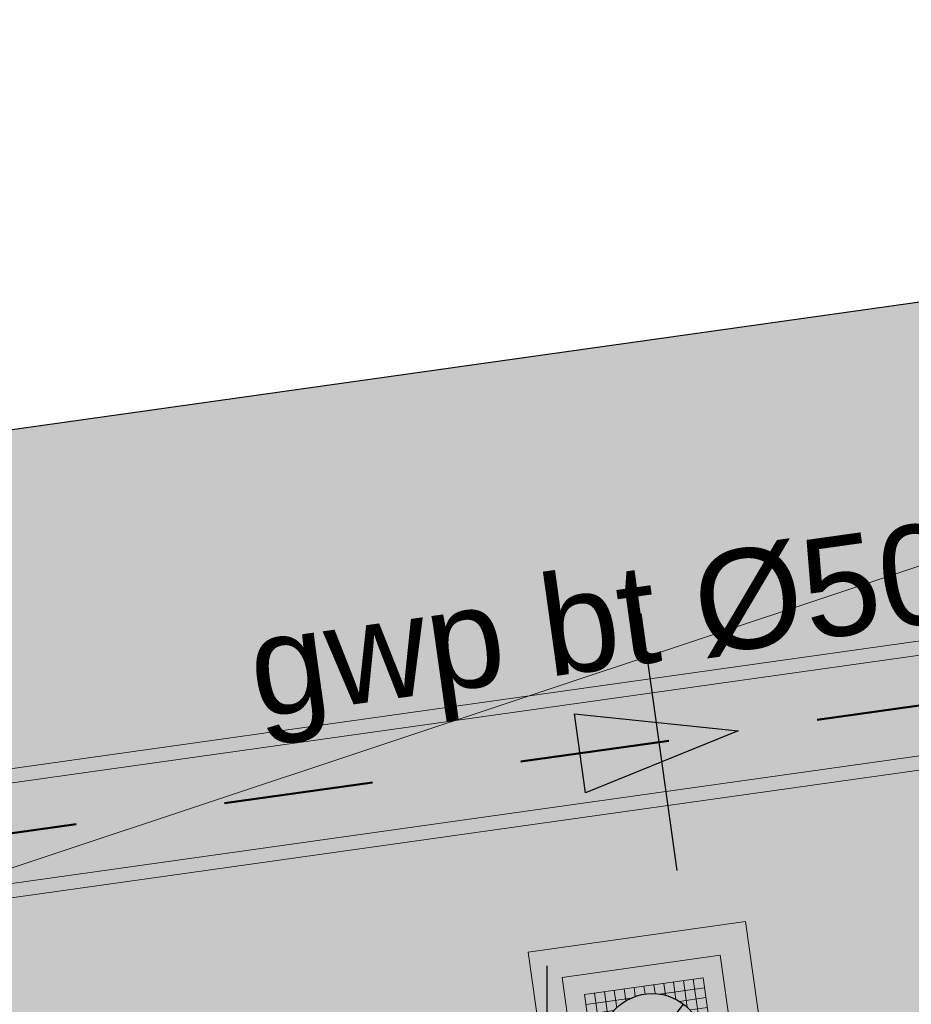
# Model space of a CAD drawing. Extents: x 98477 to 100410, y 398052 to 398969.
# Tile 106 of 256: x 98682.42 to 98686.89, y 398270.8 to 398275.73. Entities that reach past the tile are written whole.
import ezdxf
from ezdxf.enums import TextEntityAlignment as Align

# ---------------------------------------------------------------- set-up
doc = ezdxf.new("R2010")
doc.units = 0
doc.linetypes.add('RI-RWA', pattern=[8.25, 4.5, -0.75, 0.75, -0.75, 0.75, -0.75])
for name, color, linetype, lineweight in [('N-KO-kantverharding', 2, 'Continuous', 25), ('N-RI-DWA b.o.b.', 24, 'Continuous', 25), ('N-RI-DWA put', 1, 'Continuous', 25), ('N-RI-DWA putdeksel', 7, 'Continuous', 18), ('N-RI-DWA putwand', 7, 'Continuous', 18), ('N-RI-RWA hoofdriool', 162, 'RI-RWA', 50), ('N-RI-RWA hoofdriool buiswand', 162, 'Continuous', 13), ('N-RI-RWA strenginformatie', 162, 'Continuous', 25), ('N-RI-stroomrichting', 7, 'Continuous', 25), ('N-VH-afschotrichting', 250, 'Continuous', 18), ("N-VH-arcering 'MAT' grijs 251", 251, 'Continuous', 18), ('N-VH-arcering printbeton', 8, 'Continuous', 9)]:
    doc.layers.add(name, color=color, linetype=linetype, lineweight=lineweight)
doc.layers.add('X-AL-contourlijnen', color=30, linetype='Continuous', plot=False)
doc.layers.add('X-AL-hulplijn riolering', color=30, linetype='Continuous', plot=False)
doc.styles.add('CS Annotative', font='arial.ttf')

# ---------------------------------------------------------------- blocks, each defined once
blk = doc.blocks.new('*U56')
h = blk.add_hatch()
h.set_pattern_fill('ANSI31', color=256, scale=0.8, angle=143.0000000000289)
h.set_pattern_definition([(188.0000000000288, (-2.688911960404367e-16, -1.277783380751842e-16), (0.01391731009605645, -0.09902680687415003), [])])
h.paths.add_polyline_path([(-0.1564719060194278, -0.2076452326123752, 0.618818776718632), (0.26, -9.71445146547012e-17, 0.2354687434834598), (0.1564719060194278, 0.207645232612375)])
at = {"flags": 128}
blk.add_lwpolyline([(-0.1564719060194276, -0.207645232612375), (0.1564719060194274, 0.2076452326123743)], dxfattribs=at)
blk.add_circle((-4.900751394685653e-17, -9.68757018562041e-17), 0.26)
at = {"layer": 'N-RI-DWA putdeksel', "flags": 128}
blk.add_lwpolyline([(-0.2553284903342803, -0.3388323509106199), (0.3388323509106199, -0.2553284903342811), (0.2553284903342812, 0.338832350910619), (-0.338832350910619, 0.2553284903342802)], close=True, dxfattribs=at)
at = {"layer": 'N-RI-DWA putdeksel', "lineweight": 5, "flags": 128}
for points in [[(-0.04175193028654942, 0.2970804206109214), (-0.03618500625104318, 0.2574696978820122)], [(0.007761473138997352, 0.3040390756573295), (0.0140038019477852, 0.2596225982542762)], [(0.05727487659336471, 0.310997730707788), (0.06562526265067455, 0.2515816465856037)], [(0.1067882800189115, 0.317956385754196), (0.118984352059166, 0.2311768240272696)], [(0.1563016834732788, 0.3249150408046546), (0.1749324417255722, 0.1923503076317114)], [(0.2058150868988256, 0.3318736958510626), (0.2376280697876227, 0.1055125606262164)], [(-0.2893189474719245, 0.2622871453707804), (-0.2575059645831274, 0.03592601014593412)], [(-0.2398055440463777, 0.2692458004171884), (-0.2211747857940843, 0.1366810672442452)], [(-0.1902921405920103, 0.2762044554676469), (-0.1780960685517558, 0.1894248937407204)], [(-0.1407787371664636, 0.2831631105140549), (-0.1324283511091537, 0.2237470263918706)], [(-0.09126533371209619, 0.2901217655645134), (-0.08502300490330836, 0.2457052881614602)], [(0.03592601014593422, 0.2575059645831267), (0.2622871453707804, 0.2893189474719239)], [(-0.3318736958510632, 0.2058150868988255), (-0.105512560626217, 0.2376280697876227)], [(0.1366810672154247, 0.2211747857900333), (0.2692458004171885, 0.2398055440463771)], [(-0.3249150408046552, 0.1563016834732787), (-0.1923503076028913, 0.1749324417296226)], [(0.18942489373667, 0.1780960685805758), (0.2762044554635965, 0.1902921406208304)], [(-0.3179563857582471, 0.106788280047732), (-0.2311768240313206, 0.1189843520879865)], [(0.2237470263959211, 0.1324283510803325), (0.2831631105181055, 0.1407787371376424)], [(-0.3109977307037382, 0.05727487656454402), (-0.2515816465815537, 0.06562526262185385)], [(0.2457052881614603, 0.08502300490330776), (0.2901217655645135, 0.09126533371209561)], [(-0.3040390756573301, 0.007761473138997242), (-0.2596225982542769, 0.01400380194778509)], [(0.2574696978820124, 0.03618500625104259), (0.2970804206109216, 0.04175193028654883)], [(-0.297080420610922, -0.04175193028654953), (-0.2574696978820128, -0.03618500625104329)], [(0.2575059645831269, -0.03592601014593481), (0.289318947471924, -0.262287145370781)], [(0.2596225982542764, -0.01400380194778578), (0.3040390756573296, -0.007761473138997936)], [(-0.290121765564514, -0.0912653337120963), (-0.2457052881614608, -0.08502300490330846)], [(0.2515816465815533, -0.06562526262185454), (0.3109977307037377, -0.0572748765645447)], [(-0.283163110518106, -0.1407787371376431), (-0.2237470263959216, -0.1324283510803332)], [(-0.2376280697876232, -0.1055125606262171), (-0.2058150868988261, -0.3318736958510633)], [(0.2211747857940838, -0.1366810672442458), (0.2398055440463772, -0.2692458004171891)], [(0.2311768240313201, -0.1189843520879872), (0.3179563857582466, -0.1067882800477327)], [(-0.276204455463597, -0.190292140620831), (-0.1894248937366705, -0.1780960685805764)], [(-0.1749324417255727, -0.192350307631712), (-0.1563016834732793, -0.3249150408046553)], [(0.1780960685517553, -0.1894248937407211), (0.1902921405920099, -0.2762044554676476)], [(0.1923503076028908, -0.1749324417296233), (0.3249150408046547, -0.1563016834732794)], [(-0.269245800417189, -0.2398055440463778), (-0.1366810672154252, -0.2211747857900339)], [(-0.1189843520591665, -0.2311768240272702), (-0.106788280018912, -0.3179563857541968)], [(0.08502300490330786, -0.2457052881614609), (0.09126533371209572, -0.2901217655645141)], [(0.1055125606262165, -0.2376280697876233), (0.3318736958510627, -0.2058150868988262)], [(0.1324283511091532, -0.2237470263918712), (0.1407787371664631, -0.2831631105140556)], [(-0.262287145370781, -0.2893189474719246), (-0.03592601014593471, -0.2575059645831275)], [(-0.06562526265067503, -0.2515816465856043), (-0.05727487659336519, -0.3109977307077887)], [(-0.01400380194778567, -0.259622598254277), (-0.007761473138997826, -0.3040390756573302)], [(0.0361850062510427, -0.257469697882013), (0.04175193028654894, -0.2970804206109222)]]:
    blk.add_lwpolyline(points, dxfattribs=at)
at = {"layer": 'N-RI-DWA putwand', "flags": 128}
for points in [[(-0.4681022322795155, -0.6211926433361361), (0.6211926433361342, -0.4681022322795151), (0.4681022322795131, 0.6211926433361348), (-0.6211926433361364, 0.4681022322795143)], [(-0.3404379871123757, -0.4517764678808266), (0.4517764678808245, -0.3404379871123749), (0.3404379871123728, 0.4517764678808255), (-0.4517764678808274, 0.3404379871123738)]]:
    blk.add_lwpolyline(points, close=True, dxfattribs=at)
blk = doc.blocks.new('*U878')
at = {"layer": 'X-AL-hulplijn riolering', "flags": 128}
for points in [[(-3.090263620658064e-17, -2.999999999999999), (-3.090263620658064e-17, 3.000000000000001)], [(-3.682726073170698, -2.537228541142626), (-4.23941847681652, 1.423843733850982)], [(-3.306355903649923e-17, 4.728309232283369e-16), (-9.902680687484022, -1.391731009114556)]]:
    blk.add_lwpolyline(points, dxfattribs=at)
at = {"layer": 'N-RI-DWA b.o.b.', "linetype": 'Continuous', "style": 'CS Annotative'}
blk.add_attdef('B.o.b.links', text='', height=0.5000000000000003, rotation=7.999999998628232, dxfattribs=at).set_placement((-0.7365452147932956, -0.5074457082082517), align=Align.MIDDLE_RIGHT)
blk = doc.blocks.new('*U733')
at = {"layer": 'N-RI-stroomrichting'}
h = blk.add_hatch(color=256, dxfattribs=at)
h.dxf.hatch_style = 1
h.paths.add_polyline_path([(1.980536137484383, 0.2783462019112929), (-1.841363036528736, -1.268614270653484), (-2.119709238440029, 0.7119218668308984)])
blk.add_lwpolyline([(1.980536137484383, 0.2783462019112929), (-1.841363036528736, -1.268614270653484), (-2.119709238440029, 0.7119218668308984)], close=True, dxfattribs=at)
at = {"layer": 'X-AL-hulplijn riolering'}
blk.add_lwpolyline([(0.4523125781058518, -3.218371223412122), (-0.4523125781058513, 3.218371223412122)], dxfattribs=at)
at = {"lineweight": 25, "style": 'CS Annotative'}
blk.add_attdef('Strenginformatie', text='', height=2.5, rotation=7.999999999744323, dxfattribs=at).set_placement((-0.4523125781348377, 3.218371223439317), align=Align.MIDDLE_CENTER)

msp = doc.modelspace()

# ---------------------------------------------------------------- hatches: boundary and pattern name
at = {"layer": "N-VH-arcering 'MAT' grijs 251"}
h = msp.add_hatch(color=256, dxfattribs=at)
h.dxf.hatch_style = 1
edge = h.paths.add_edge_path()
edge.add_line((98801.70985258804, 398275.5025756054), (98759.07881222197, 398269.5111736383))
edge.add_arc((98758.55691309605, 398273.2246788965), 3.749999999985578, 188.0000000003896, 277.9999999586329, ccw=False)
edge.add_line((98754.84340783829, 398272.7027797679), (98754.7320693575, 398273.4949942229))
edge.add_arc((98759.43584268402, 398274.1560664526), 4.75000000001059, 98.00000000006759, 188.0000000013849, ccw=False)
edge.add_line((98758.77477045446, 398278.859839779), (98802.64364589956, 398285.0252081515))
edge.add_arc((98800.79960231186, 398298.1462600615), 13.24999999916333, 278.0000000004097, 315.3695932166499)
edge.add_arc((98814.32101528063, 398284.7981743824), 5.750000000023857, 97.99999999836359, 135.3695932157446, ccw=False)
edge.add_line((98813.52076995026, 398290.4922157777), (98817.94515990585, 398291.114023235))
edge.add_arc((98818.74540523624, 398285.4199818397), 5.750000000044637, 8.00000000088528, 97.99999999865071, ccw=False)
edge.add_line((98824.43944663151, 398286.2202271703), (98832.12180180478, 398231.5574297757))
edge.add_arc((98824.4472242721, 398230.4788382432), 7.74999999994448, -36.90337989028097, 8.000000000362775, ccw=False)
edge.add_line((98830.64450586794, 398225.8252159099), (98822.02531955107, 398214.3469478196))
edge.add_arc((98828.62242576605, 398209.3930917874), 8.249999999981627, 143.0966201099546, 188.000000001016)
edge.add_line((98820.45271419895, 398208.2449137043), (98820.95212056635, 398204.6914527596))
edge.add_line((98820.95212056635, 398204.6914527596), (98824.98814049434, 398175.9736787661))
edge.add_line((98824.98814049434, 398175.9736787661), (98826.34507822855, 398166.3185650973))
edge.add_arc((98829.56344945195, 398166.7708776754), 3.249999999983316, 187.9999999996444, 277.9999999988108)
edge.add_line((98830.01576203, 398163.552506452), (98845.49611657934, 398165.7281284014))
edge.add_line((98845.49611657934, 398165.7281284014), (98850.05134969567, 398166.3683246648))
edge.add_line((98850.05134969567, 398166.3683246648), (98871.26042709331, 398169.349066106))
edge.add_line((98871.26042709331, 398169.349066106), (98879.77673248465, 398170.5459547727))
edge.add_line((98879.77673248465, 398170.5459547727), (98895.91810200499, 398172.8144763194))
edge.add_line((98895.91810200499, 398172.8144763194), (98895.01347684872, 398179.2512187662))
edge.add_line((98895.01347684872, 398179.2512187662), (98835.84495974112, 398170.9356259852))
edge.add_arc((98835.18388751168, 398175.6393993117), 4.749999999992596, 188.0000000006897, 277.9999999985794, ccw=False)
edge.add_line((98830.48011418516, 398174.9783270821), (98825.97718274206, 398207.0183491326))
edge.add_arc((98833.65176027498, 398208.096940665), 7.750000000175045, 143.0966201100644, 188.0000000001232, ccw=False)
edge.add_line((98827.4544786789, 398212.7505629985), (98836.07366499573, 398224.2288310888))
edge.add_arc((98829.47655878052, 398229.1826871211), 8.250000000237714, 323.096620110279, 367.9999999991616)
edge.add_line((98837.64627034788, 398230.3308652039), (98837.34238794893, 398232.4931008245))
edge.add_line((98837.34238794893, 398232.4931008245), (98837.34238780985, 398232.493100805))
edge.add_line((98837.34238780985, 398232.493100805), (98829.68786739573, 398286.9578446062))
edge.add_arc((98835.38190879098, 398287.7580899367), 5.749999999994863, 97.99999999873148, 188.0000000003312, ccw=False)
edge.add_line((98834.58166346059, 398293.452131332), (98882.50500414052, 398300.1873176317))
edge.add_arc((98883.61838894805, 398292.2651730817), 8.000000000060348, 11.632034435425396, 97.9999999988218, ccw=False)
edge.add_line((98891.45409032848, 398293.8781776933), (98890.9995, 398296.0865))
edge.add_line((98890.9995, 398296.0865), (98889.023, 398305.688))
edge.add_line((98889.023, 398305.688), (98888.557, 398307.974))
edge.add_line((98888.557, 398307.974), (98887.38477368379, 398314.7597044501))
edge.add_arc((98879.50153614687, 398313.3978799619), 8.00000000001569, -82.00000000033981, 9.801079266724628, ccw=False)
edge.add_line((98880.6149209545, 398305.475735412), (98872.94460748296, 398304.3977431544))
edge.add_arc((98872.42270835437, 398308.1112484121), 3.749999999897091, 189.4265010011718, 278.00000000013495, ccw=False)
edge.add_arc((92946.7354543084, 397324.3039467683), 6003.049999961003, 9.42650100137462, 10.61166010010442)
edge.add_line((98847.1206531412, 398429.7738954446), (98842.31285519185, 398429.0982035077))
edge.add_arc((92946.7354539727, 397324.3039467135), 5998.200000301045, 9.428546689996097, 10.613773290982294, ccw=False)
edge.add_arc((98860.08948650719, 398306.4687901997), 3.840166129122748, -81.43407539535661, 6.657381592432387, ccw=False)
edge.add_line((98860.66146879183, 398302.6714605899), (98847.18483033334, 398300.7774425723))
edge.add_line((98847.18483033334, 398300.7774425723), (98842.62959721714, 398300.1372463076))
edge.add_line((98842.62959721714, 398300.1372463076), (98820.15051205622, 398296.9780169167))
edge.add_arc((98819.35026672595, 398302.672058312), 5.749999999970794, 187.9999999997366, 277.99999999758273, ccw=False)
edge.add_line((98813.65622533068, 398301.8718129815), (98812.30624625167, 398311.4774132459))
edge.add_line((98812.30624625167, 398311.4774132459), (98811.1093575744, 398319.9937186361))
edge.add_line((98811.1093575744, 398319.9937186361), (98809.24443803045, 398333.2633107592))
edge.add_line((98809.24443803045, 398333.2633107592), (98808.67382831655, 398337.3234098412))
edge.add_line((98808.67382831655, 398337.3234098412), (98807.71353391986, 398344.1562595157))
edge.add_line((98807.71353391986, 398344.1562595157), (98807.70657526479, 398344.2057729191))
edge.add_line((98807.70657526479, 398344.2057729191), (98811.66764753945, 398344.7624653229))
edge.add_line((98811.66764753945, 398344.7624653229), (98829.49247277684, 398347.2675811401))
edge.add_line((98829.49247277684, 398347.2675811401), (98831.96814294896, 398347.6155138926))
edge.add_line((98831.96814294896, 398347.6155138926), (98831.06351779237, 398354.0522563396))
edge.add_line((98831.06351779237, 398354.0522563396), (98828.58784762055, 398353.704323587))
edge.add_line((98828.58784762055, 398353.704323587), (98810.76302238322, 398351.1992077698))
edge.add_line((98810.76302238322, 398351.1992077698), (98806.80195010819, 398350.6425153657))
edge.add_line((98806.80195010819, 398350.6425153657), (98806.79499145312, 398350.6920287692))
edge.add_line((98806.79499145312, 398350.6920287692), (98805.14616655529, 398362.4240275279))
edge.add_line((98805.14616655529, 398362.4240275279), (98805.04836903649, 398363.119893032))
edge.add_line((98805.04836903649, 398363.119893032), (98803.99065346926, 398370.6459303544))
edge.add_line((98803.99065346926, 398370.6459303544), (98802.48758397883, 398381.3408254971))
edge.add_line((98802.48758397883, 398381.3408254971), (98801.4298684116, 398388.8668628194))
edge.add_line((98801.4298684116, 398388.8668628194), (98799.92679892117, 398399.561757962))
edge.add_line((98799.92679892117, 398399.561757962), (98798.86908335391, 398407.0877952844))
edge.add_line((98798.86908335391, 398407.0877952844), (98797.36601386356, 398417.7826904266))
edge.add_line((98797.36601386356, 398417.7826904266), (98796.79540414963, 398421.8427895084))
edge.add_line((98796.79540414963, 398421.8427895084), (98795.88382033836, 398428.3290453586))
edge.add_line((98795.88382033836, 398428.3290453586), (98795.87686168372, 398428.3785587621))
edge.add_line((98795.87686168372, 398428.3785587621), (98799.83793395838, 398428.9352511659))
edge.add_line((98799.83793395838, 398428.9352511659), (98817.66275919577, 398431.4403669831))
edge.add_line((98817.66275919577, 398431.4403669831), (98820.13842936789, 398431.7882997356))
edge.add_line((98820.13842936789, 398431.7882997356), (98819.2338042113, 398438.2250421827))
edge.add_line((98819.2338042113, 398438.2250421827), (98816.75813403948, 398437.87710943))
edge.add_line((98816.75813403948, 398437.87710943), (98798.93330880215, 398435.3719936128))
edge.add_line((98798.93330880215, 398435.3719936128), (98794.9722365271, 398434.8153012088))
edge.add_line((98794.9722365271, 398434.8153012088), (98794.96527787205, 398434.8648146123))
edge.add_line((98794.96527787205, 398434.8648146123), (98793.37870452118, 398446.1538705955))
edge.add_line((98793.37870452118, 398446.1538705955), (98792.73850825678, 398450.7091037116))
edge.add_line((98792.73850825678, 398450.7091037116), (98789.33816684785, 398474.9037900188))
edge.add_line((98789.33816684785, 398474.9037900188), (98783.89169246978, 398474.1383379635))
edge.add_line((98783.89169246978, 398474.1383379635), (98786.76317609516, 398453.7066703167))
edge.add_arc((98782.05940276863, 398453.0455980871), 4.750000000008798, -82.0000000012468, 7.999999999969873, ccw=False)
edge.add_line((98782.72047499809, 398448.3418247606), (98773.11487473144, 398446.9918456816))
edge.add_line((98773.11487473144, 398446.9918456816), (98764.5985693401, 398445.7949570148))
edge.add_line((98764.5985693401, 398445.7949570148), (98743.40683266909, 398442.8166526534))
edge.add_line((98743.40683266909, 398442.8166526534), (98734.89052727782, 398441.6197639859))
edge.add_line((98734.89052727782, 398441.6197639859), (98611.80020633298, 398424.3205475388))
edge.add_line((98611.80020633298, 398424.3205475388), (98607.65702311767, 398453.8008279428))
edge.add_arc((98611.6373665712, 398454.1216500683), 3.993251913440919, 101.39182936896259, 184.6081706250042, ccw=False)
edge.add_line((98610.84862924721, 398458.0362323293), (98611.83889731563, 398458.1754054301))
edge.add_line((98611.83889731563, 398458.1754054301), (98639.5664032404, 398462.0722522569))
edge.add_line((98639.5664032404, 398462.0722522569), (98641.54693937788, 398462.3505984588))
edge.add_line((98641.54693937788, 398462.3505984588), (98659.37176461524, 398464.8557142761))
edge.add_line((98659.37176461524, 398464.8557142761), (98661.84743478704, 398465.2036470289))
edge.add_line((98661.84743478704, 398465.2036470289), (98660.94280963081, 398471.6403894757))
edge.add_line((98660.94280963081, 398471.6403894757), (98649.90132066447, 398470.0886093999))
edge.add_line((98649.90132066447, 398470.0886093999), (98624.64948491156, 398466.5396953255))
edge.add_line((98624.64948491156, 398466.5396953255), (98622.66894877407, 398466.2613491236))
edge.add_line((98622.66894877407, 398466.2613491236), (98604.84412353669, 398463.7562333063))
edge.add_line((98604.84412353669, 398463.7562333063), (98602.86358739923, 398463.4778871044))
edge.add_line((98602.86358739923, 398463.4778871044), (98594.9414428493, 398462.3645022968))
edge.add_line((98594.9414428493, 398462.3645022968), (98576.27488975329, 398459.7410893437))
edge.add_line((98576.27488975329, 398459.7410893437), (98577.17951490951, 398453.3043468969))
edge.add_line((98577.17951490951, 398453.3043468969), (98578.1697829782, 398453.4435199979))
edge.add_line((98578.1697829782, 398453.4435199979), (98598.47059208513, 398456.2943364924))
edge.add_arc((98598.79151287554, 398452.3139562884), 3.993296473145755, 11.424909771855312, 94.60953932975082, ccw=False)
edge.add_line((98602.70568277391, 398453.1049624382), (98606.84886598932, 398423.6246820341))
edge.add_line((98606.84886598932, 398423.6246820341), (98548.81915716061, 398415.4691383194))
edge.add_arc((98548.15808493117, 398420.172911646), 4.750000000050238, 188.0000000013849, 277.99999999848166, ccw=False)
edge.add_line((98543.45431160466, 398419.5118394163), (98539.76818545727, 398445.7399897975))
edge.add_line((98539.76818545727, 398445.7399897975), (98538.97597100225, 398445.6286513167))
edge.add_line((98538.97597100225, 398445.6286513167), (98538.73241807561, 398447.361620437))
edge.add_line((98538.73241807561, 398447.361620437), (98534.77134580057, 398446.8049280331))
edge.add_line((98534.77134580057, 398446.8049280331), (98536.52992450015, 398434.2919904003))
edge.add_line((98536.52992450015, 398434.2919904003), (98537.17012076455, 398429.7367572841))
edge.add_line((98537.17012076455, 398429.7367572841), (98538.39484405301, 398421.0223982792))
edge.add_line((98538.39484405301, 398421.0223982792), (98539.03504031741, 398416.467165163))
edge.add_line((98539.03504031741, 398416.467165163), (98541.02521566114, 398402.30633178))
edge.add_line((98541.02521566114, 398402.30633178), (98541.66541192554, 398397.7510986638))
edge.add_line((98541.66541192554, 398397.7510986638), (98543.65558726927, 398383.5902652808))
edge.add_line((98543.65558726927, 398383.5902652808), (98544.29578353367, 398379.0350321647))
edge.add_line((98544.29578353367, 398379.0350321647), (98545.60401068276, 398369.7265123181))
edge.add_arc((98543.87104156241, 398369.4829593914), 1.750000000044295, -82.00000000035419, 7.99999999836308, ccw=False)
edge.add_line((98544.11459448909, 398367.7499902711), (98522.47723718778, 398364.7090580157))
edge.add_line((98522.47723718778, 398364.7090580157), (98523.21485462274, 398359.4606372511))
edge.add_line((98523.21485462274, 398359.4606372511), (98545.05026553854, 398362.5294041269))
edge.add_line((98545.05026553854, 398362.5294041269), (98549.60549865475, 398363.1696003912))
edge.add_line((98549.60549865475, 398363.1696003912), (98564.16243926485, 398365.2154449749))
edge.add_arc((98564.82351149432, 398360.5116716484), 4.749999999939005, 8.000000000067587, 97.99999999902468, ccw=False)
edge.add_line((98569.5272848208, 398361.172743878), (98576.49985717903, 398311.5603136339))
edge.add_arc((98571.7960838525, 398310.8992414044), 4.749999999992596, -82.0000000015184, 7.999999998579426, ccw=False)
edge.add_line((98572.45715608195, 398306.1954680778), (98563.84182388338, 398304.9846620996))
edge.add_line((98563.84182388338, 398304.9846620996), (98559.28659076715, 398304.3444658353))
edge.add_line((98559.28659076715, 398304.3444658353), (98541.0161448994, 398301.7767221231))
edge.add_line((98541.0161448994, 398301.7767221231), (98541.7537623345, 398296.5283013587))
edge.add_line((98541.7537623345, 398296.5283013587), (98553.88454617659, 398298.2331718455))
edge.add_arc((98554.12809910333, 398296.5002027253), 1.749999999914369, 7.999999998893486, 98.0000000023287, ccw=False)
edge.add_line((98555.86106822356, 398296.7437556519), (98557.35022040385, 398286.1478873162))
edge.add_line((98557.35022040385, 398286.1478873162), (98557.99041666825, 398281.5926542))
edge.add_line((98557.99041666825, 398281.5926542), (98560.13368242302, 398266.3425259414))
edge.add_line((98560.13368242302, 398266.3425259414), (98560.77387868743, 398261.7872928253))
edge.add_line((98560.77387868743, 398261.7872928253), (98562.9171444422, 398246.5371645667))
edge.add_line((98562.9171444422, 398246.5371645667), (98563.5573407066, 398241.9819314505))
edge.add_line((98563.5573407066, 398241.9819314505), (98565.70060646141, 398226.7318031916))
edge.add_line((98565.70060646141, 398226.7318031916), (98566.34080272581, 398222.1765700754))
edge.add_line((98566.34080272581, 398222.1765700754), (98567.56552601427, 398213.4622110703))
edge.add_line((98567.56552601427, 398213.4622110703), (98568.20572227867, 398208.9069779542))
edge.add_line((98568.20572227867, 398208.9069779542), (98576.53105717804, 398149.6691420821))
edge.add_line((98576.53105717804, 398149.6691420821), (98576.55610833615, 398149.4908938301))
edge.add_line((98576.55610833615, 398149.4908938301), (98535.4599834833, 398143.7152101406))
edge.add_line((98535.4599834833, 398143.7152101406), (98536.3465161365, 398137.4072025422))
edge.add_line((98536.3465161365, 398137.4072025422), (98537.33678420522, 398137.5463756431))
edge.add_line((98537.33678420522, 398137.5463756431), (98577.44264098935, 398143.1828862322))
edge.add_line((98577.44264098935, 398143.1828862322), (98578.76478544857, 398133.7753395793))
edge.add_line((98578.76478544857, 398133.7753395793), (98538.65892866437, 398128.1388289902))
edge.add_line((98538.65892866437, 398128.1388289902), (98537.66866059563, 398127.9996558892))
edge.add_line((98537.66866059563, 398127.9996558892), (98538.57328575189, 398121.5629134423))
edge.add_line((98538.57328575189, 398121.5629134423), (98579.66941060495, 398127.3385971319))
edge.add_line((98579.66941060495, 398127.3385971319), (98579.67636925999, 398127.2890837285))
edge.add_line((98579.67636925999, 398127.2890837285), (98580.7660946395, 398119.5352847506))
edge.add_line((98580.7660946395, 398119.5352847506), (98582.57534495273, 398106.6617998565))
edge.add_line((98582.57534495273, 398106.6617998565), (98583.06245080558, 398103.1958616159))
edge.add_line((98583.06245080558, 398103.1958616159), (98584.87170111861, 398090.3223767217))
edge.add_line((98584.87170111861, 398090.3223767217), (98585.35880697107, 398086.8564384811))
edge.add_line((98585.35880697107, 398086.8564384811), (98587.16805728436, 398073.9829535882))
edge.add_line((98587.16805728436, 398073.9829535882), (98588.14928671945, 398067.0011433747))
edge.add_arc((98585.92118356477, 398066.6880038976), 2.249999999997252, -71.05267843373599, 7.999999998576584, ccw=False)
edge.add_line((98586.6517556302, 398064.5599145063), (98587.08769329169, 398064.7095716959))
edge.add_line((98587.08769329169, 398064.7095716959), (98595.76511800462, 398067.6885274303))
edge.add_line((98595.76511800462, 398067.6885274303), (98596.09256923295, 398067.8009412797))
edge.add_arc((98595.36199716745, 398069.9290306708), 2.249999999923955, 187.9999999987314, 288.947321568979, ccw=False)
edge.add_line((98593.13389401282, 398069.6158911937), (98582.46560133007, 398145.5247379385))
edge.add_arc((98587.16937465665, 398146.1858101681), 4.750000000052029, 98.00000000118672, 187.9999999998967, ccw=False)
edge.add_line((98586.50830242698, 398150.8895834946), (98609.06670264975, 398154.0599598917))
edge.add_line((98609.06670264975, 398154.0599598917), (98621.30783352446, 398156.2004915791))
edge.add_line((98621.30783352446, 398156.2004915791), (98618.71337939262, 398174.6609919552))
edge.add_line((98618.71337939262, 398174.6609919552), (98600.88855415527, 398172.155876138))
edge.add_line((98600.88855415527, 398172.155876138), (98602.70587460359, 398159.2249692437))
edge.add_line((98602.70587460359, 398159.2249692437), (98585.67326382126, 398156.8311919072))
edge.add_arc((98585.08617653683, 398161.633146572), 4.837710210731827, 189.0296070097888, 276.97039299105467, ccw=False)
edge.add_line((98580.30841826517, 398160.8738930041), (98573.6350680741, 398208.3572469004))
edge.add_line((98573.6350680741, 398208.3572469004), (98572.71652560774, 398214.8930161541))
edge.add_line((98572.71652560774, 398214.8930161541), (98570.01656744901, 398234.1042166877))
edge.add_line((98570.01656744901, 398234.1042166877), (98569.09802498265, 398240.6399859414))
edge.add_line((98569.09802498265, 398240.6399859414), (98568.63179509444, 398243.9573839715))
edge.add_line((98568.63179509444, 398243.9573839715), (98568.16556520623, 398247.2747820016))
edge.add_arc((98572.86933853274, 398247.9358542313), 4.74999999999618, 98.00000000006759, 188.0000000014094, ccw=False)
edge.add_line((98572.20826630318, 398252.6396275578), (98597.85620928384, 398256.2442108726))
edge.add_line((98597.85620928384, 398256.2442108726), (98604.39197853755, 398257.1627533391))
edge.add_line((98604.39197853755, 398257.1627533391), (98619.64210679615, 398259.3060190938))
edge.add_line((98619.64210679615, 398259.3060190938), (98626.17787604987, 398260.2245615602))
edge.add_line((98626.17787604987, 398260.2245615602), (98639.44746817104, 398262.089481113))
edge.add_line((98639.44746817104, 398262.089481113), (98639.4969815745, 398262.096439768))
edge.add_line((98639.4969815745, 398262.096439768), (98640.05367397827, 398258.1353674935))
edge.add_line((98640.05367397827, 398258.1353674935), (98641.8629242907, 398245.2618825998))
edge.add_line((98641.8629242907, 398245.2618825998), (98642.14127049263, 398243.2813464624))
edge.add_line((98642.14127049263, 398243.2813464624), (98643.25465530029, 398235.3592019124))
edge.add_line((98643.25465530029, 398235.3592019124), (98644.5767997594, 398225.9516552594))
edge.add_line((98644.5767997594, 398225.9516552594), (98646.03811731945, 398215.5538405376))
edge.add_line((98646.03811731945, 398215.5538405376), (98646.38605007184, 398213.0781703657))
edge.add_line((98646.38605007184, 398213.0781703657), (98652.82279251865, 398213.9827955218))
edge.add_line((98652.82279251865, 398213.9827955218), (98652.47485976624, 398216.4584656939))
edge.add_line((98652.47485976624, 398216.4584656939), (98651.70940771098, 398221.904940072))
edge.add_line((98651.70940771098, 398221.904940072), (98651.43106150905, 398223.8854762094))
edge.add_line((98651.43106150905, 398223.8854762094), (98649.62181119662, 398236.758961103))
edge.add_line((98649.62181119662, 398236.758961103), (98649.34346499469, 398238.7394972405))
edge.add_line((98649.34346499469, 398238.7394972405), (98646.49041642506, 398259.0399926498))
edge.add_line((98646.49041642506, 398259.0399926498), (98645.93372402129, 398263.0010649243))
edge.add_line((98645.93372402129, 398263.0010649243), (98645.98323742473, 398263.0080235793))
edge.add_line((98645.98323742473, 398263.0080235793), (98654.39783815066, 398264.1906185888))
edge.add_line((98654.39783815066, 398264.1906185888), (98722.62535253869, 398273.7793704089))
edge.add_line((98722.62535253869, 398273.7793704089), (98731.14165792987, 398274.9762590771))
edge.add_line((98731.14165792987, 398274.9762590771), (98743.97026282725, 398276.7792019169))
edge.add_arc((98744.55735011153, 398271.9772472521), 4.837710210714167, 9.02960700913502, 96.9703929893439, ccw=False)
edge.add_line((98749.33510838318, 398272.73650082), (98750.7268393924, 398262.8338201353))
edge.add_line((98750.7268393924, 398262.8338201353), (98752.41029510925, 398263.0704144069))
edge.add_line((98752.41029510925, 398263.0704144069), (98756.96552822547, 398263.7106106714))
edge.add_line((98756.96552822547, 398263.7106106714), (98772.21565648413, 398265.8538764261))
edge.add_line((98772.21565648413, 398265.8538764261), (98776.77088960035, 398266.4940726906))
edge.add_line((98776.77088960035, 398266.4940726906), (98795.98209013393, 398269.1940308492))
edge.add_line((98795.98209013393, 398269.1940308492), (98800.53732325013, 398269.8342271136))
edge.add_line((98800.53732325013, 398269.8342271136), (98802.46834598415, 398270.1056146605))
edge.add_line((98802.46834598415, 398270.1056146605), (98801.70985258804, 398275.5025756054))
edge = h.paths.add_edge_path(flags=16)
edge.add_line((98744.0622075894, 398333.4636472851), (98751.98435213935, 398334.5770320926))
edge.add_line((98751.98435213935, 398334.5770320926), (98753.96600319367, 398334.8555349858))
edge.add_line((98753.96600319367, 398334.8555349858), (98764.36270300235, 398336.316695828))
edge.add_line((98764.36270300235, 398336.316695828), (98764.36270299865, 398336.3166958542))
edge.add_line((98764.36270299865, 398336.3166958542), (98766.34323913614, 398336.5950420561))
edge.add_line((98766.34323913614, 398336.5950420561), (98774.26538368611, 398337.7084268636))
edge.add_line((98774.26538368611, 398337.7084268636), (98774.24729118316, 398337.8371617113))
edge.add_line((98774.24729118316, 398337.8371617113), (98802.48973650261, 398341.8063785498))
edge.add_line((98802.48973650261, 398341.8063785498), (98803.0185942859, 398338.0433598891))
edge.add_line((98803.0185942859, 398338.0433598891), (98808.47417984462, 398299.2248515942))
edge.add_arc((98800.79960231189, 398298.1462600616), 7.750000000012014, -82.00000000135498, 8.000000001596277, ccw=False)
edge.add_line((98801.87819384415, 398290.4716825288), (98771.96746476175, 398286.2680036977))
edge.add_line((98771.96746476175, 398286.2680036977), (98767.41223164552, 398285.6278074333))
edge.add_line((98767.41223164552, 398285.6278074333), (98755.13290759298, 398283.9020609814))
edge.add_line((98755.13290759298, 398283.9020609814), (98746.61660220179, 398282.7051723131))
edge.add_line((98746.61660220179, 398282.7051723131), (98730.37620587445, 398280.4227334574))
edge.add_line((98730.37620587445, 398280.4227334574), (98721.85990048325, 398279.2258447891))
edge.add_line((98721.85990048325, 398279.2258447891), (98654.3282516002, 398269.7348904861))
edge.add_arc((98653.66717937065, 398274.4386638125), 4.749999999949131, 187.9999999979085, 277.9999999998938, ccw=False)
edge.add_line((98648.96340604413, 398273.7775915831), (98644.1340994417, 398308.1398935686))
edge.add_line((98644.1340994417, 398308.1398935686), (98642.93721077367, 398316.6561989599))
edge.add_line((98642.93721077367, 398316.6561989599), (98640.29988051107, 398335.4217788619))
edge.add_line((98640.29988051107, 398335.4217788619), (98638.12129075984, 398335.1155980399))
edge.add_line((98638.12129075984, 398335.1155980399), (98637.23004949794, 398334.990342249))
edge.add_line((98637.23004949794, 398334.990342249), (98635.05145974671, 398334.6841614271))
edge.add_line((98635.05145974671, 398334.6841614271), (98635.74036659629, 398329.7823344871))
edge.add_line((98635.74036659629, 398329.7823344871), (98636.93725526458, 398321.266029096))
edge.add_line((98636.93725526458, 398321.266029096), (98638.384655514, 398310.967241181))
edge.add_line((98638.384655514, 398310.967241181), (98639.02485177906, 398306.4120080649))
edge.add_line((98639.02485177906, 398306.4120080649), (98641.16811753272, 398291.1618798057))
edge.add_line((98641.16811753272, 398291.1618798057), (98642.36500620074, 398282.6455744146))
edge.add_line((98642.36500620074, 398282.6455744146), (98643.71498527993, 398273.0399741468))
edge.add_arc((98639.01121195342, 398272.3789019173), 4.749999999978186, -82.00000000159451, 7.999999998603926, ccw=False)
edge.add_line((98639.67228418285, 398267.6751285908), (98619.32227537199, 398264.8151213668))
edge.add_line((98619.32227537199, 398264.8151213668), (98614.27190822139, 398264.1053385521))
edge.add_line((98614.27190822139, 398264.1053385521), (98593.92189940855, 398261.2453313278))
edge.add_arc((98593.26082717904, 398265.9491046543), 4.750000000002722, 188.0000000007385, 277.9999999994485, ccw=False)
edge.add_line((98588.55705385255, 398265.2880324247), (98581.77932383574, 398313.5140873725))
edge.add_line((98581.77932383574, 398313.5140873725), (98580.58243516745, 398322.0303927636))
edge.add_line((98580.58243516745, 398322.0303927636), (98575.23122943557, 398360.1062000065))
edge.add_line((98575.23122943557, 398360.1062000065), (98574.59103317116, 398364.6614331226))
edge.add_line((98574.59103317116, 398364.6614331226), (98572.66348572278, 398378.3766458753))
edge.add_line((98572.66348572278, 398378.3766458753), (98571.18825085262, 398388.8734874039))
edge.add_line((98571.18825085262, 398388.8734874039), (98568.51612731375, 398407.8866343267))
edge.add_arc((98573.21990064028, 398408.5477065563), 4.750000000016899, 97.9999999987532, 188.0000000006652, ccw=False)
edge.add_line((98572.55882841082, 398413.2514798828), (98607.11918401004, 398418.1086211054))
edge.add_line((98607.11918401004, 398418.1086211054), (98607.61431804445, 398418.1782076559))
edge.add_line((98607.61431804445, 398418.1782076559), (98611.58353488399, 398389.9357623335))
edge.add_line((98611.58353488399, 398389.9357623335), (98611.454800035, 398389.9176698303))
edge.add_line((98611.454800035, 398389.9176698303), (98613.2640503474, 398377.0441849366))
edge.add_line((98613.2640503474, 398377.0441849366), (98613.33363689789, 398376.5490509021))
edge.add_line((98613.33363689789, 398376.5490509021), (98626.20712179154, 398378.3583012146))
edge.add_line((98626.20712179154, 398378.3583012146), (98628.18765792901, 398378.6366474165))
edge.add_line((98628.18765792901, 398378.6366474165), (98636.10980247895, 398379.7500322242))
edge.add_line((98636.10980247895, 398379.7500322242), (98648.36932117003, 398381.4729952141))
edge.add_line((98648.36932117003, 398381.4729952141), (98647.4646960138, 398387.9097376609))
edge.add_line((98647.4646960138, 398387.9097376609), (98634.59121112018, 398386.1004873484))
edge.add_line((98634.59121112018, 398386.1004873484), (98632.49184281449, 398385.8054403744))
edge.add_line((98632.49184281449, 398385.8054403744), (98619.73719008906, 398384.0128908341))
edge.add_line((98619.73719008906, 398384.0128908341), (98617.50908693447, 398383.6997513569))
edge.add_line((98617.50908693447, 398383.6997513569), (98612.56565838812, 398418.8740731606))
edge.add_line((98612.56565838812, 398418.8740731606), (98613.06079242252, 398418.943659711))
edge.add_line((98613.06079242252, 398418.943659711), (98667.57504960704, 398426.6051389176))
edge.add_line((98667.57504960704, 398426.6051389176), (98722.08930679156, 398434.2666181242))
edge.add_line((98722.08930679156, 398434.2666181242), (98726.14940587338, 398434.8372278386))
edge.add_line((98726.14940587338, 398434.8372278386), (98759.42241298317, 398439.51344403))
edge.add_line((98759.42241298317, 398439.51344403), (98763.48251206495, 398440.084053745))
edge.add_line((98763.48251206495, 398440.084053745), (98783.48592705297, 398442.8953503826))
edge.add_arc((98784.14699928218, 398438.191577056), 4.750000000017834, 8.000000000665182, 97.99999999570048, ccw=False)
edge.add_line((98788.85077260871, 398438.8526492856), (98795.6145853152, 398390.7256211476))
edge.add_arc((98790.91081198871, 398390.064548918), 4.749999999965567, -82.00000000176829, 8.000000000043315, ccw=False)
edge.add_line((98791.57188421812, 398385.3607755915), (98787.36324492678, 398384.7692899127))
edge.add_line((98787.36324492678, 398384.7692899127), (98774.48976003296, 398382.9600396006))
edge.add_line((98774.48976003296, 398382.9600396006), (98766.12199485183, 398381.7840268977))
edge.add_line((98766.12199485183, 398381.7840268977), (98766.07248144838, 398381.7770682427))
edge.add_line((98766.07248144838, 398381.7770682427), (98764.94517930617, 398389.7982395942))
edge.add_line((98764.94517930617, 398389.7982395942), (98762.09213076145, 398410.0987350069))
edge.add_line((98762.09213076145, 398410.0987350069), (98761.95295766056, 398411.0890030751))
edge.add_line((98761.95295766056, 398411.0890030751), (98755.5162152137, 398410.1843779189))
edge.add_line((98755.5162152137, 398410.1843779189), (98755.65538831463, 398409.1941098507))
edge.add_line((98755.65538831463, 398409.1941098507), (98758.50843688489, 398388.893614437))
edge.add_line((98758.50843688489, 398388.893614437), (98759.63573900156, 398380.8724430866))
edge.add_line((98759.63573900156, 398380.8724430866), (98759.5862255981, 398380.8654844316))
edge.add_line((98759.5862255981, 398380.8654844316), (98748.79230364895, 398379.3484976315))
edge.add_line((98748.79230364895, 398379.3484976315), (98744.23707053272, 398378.7083013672))
edge.add_line((98744.23707053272, 398378.7083013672), (98741.31577972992, 398378.2977407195))
edge.add_line((98741.31577972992, 398378.2977407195), (98735.86930535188, 398377.532288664))
edge.add_line((98735.86930535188, 398377.532288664), (98732.94801454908, 398377.1217280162))
edge.add_line((98732.94801454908, 398377.1217280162), (98728.39278143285, 398376.4815317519))
edge.add_line((98728.39278143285, 398376.4815317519), (98718.31915239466, 398375.0657755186))
edge.add_arc((98720.44154218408, 398359.9641874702), 15.25000000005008, 97.9999999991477, 128.0000000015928)
edge.add_line((98711.052704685, 398371.9813514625), (98707.24934533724, 398369.0098414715))
edge.add_line((98707.24934533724, 398369.0098414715), (98710.51235115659, 398364.8333844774))
edge.add_line((98710.51235115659, 398364.8333844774), (98713.62044188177, 398367.261691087))
edge.add_arc((98721.25410813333, 398357.3241039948), 12.53110121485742, 99.37790491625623, 127.53006232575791, ccw=False)
edge.add_line((98719.21222162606, 398369.6877279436), (98728.55711414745, 398371.001066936))
edge.add_line((98728.55711414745, 398371.001066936), (98733.11234726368, 398371.6412632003))
edge.add_line((98733.11234726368, 398371.6412632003), (98743.90626921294, 398373.1582500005))
edge.add_line((98743.90626921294, 398373.1582500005), (98752.42257460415, 398374.3551386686))
edge.add_line((98752.42257460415, 398374.3551386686), (98763.21649655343, 398375.8721254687))
edge.add_line((98763.21649655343, 398375.8721254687), (98767.77172966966, 398376.512321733))
edge.add_line((98767.77172966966, 398376.512321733), (98793.32064568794, 398380.102987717))
edge.add_arc((98793.7681908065, 398376.2908113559), 3.838357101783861, 9.304190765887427, 96.69580920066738, ccw=False)
edge.add_line((98797.55605007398, 398376.9113815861), (98799.60189465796, 398362.3544409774))
edge.add_line((98799.60189465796, 398362.3544409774), (98801.64078058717, 398347.8470137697))
edge.add_line((98801.64078058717, 398347.8470137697), (98801.71036713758, 398347.3518797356))
edge.add_line((98801.71036713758, 398347.3518797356), (98773.46792181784, 398343.3826628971))
edge.add_line((98773.46792181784, 398343.3826628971), (98773.36075853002, 398344.1451693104))
edge.add_line((98773.36075853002, 398344.1451693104), (98770.8850883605, 398343.7972365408))
edge.add_line((98770.8850883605, 398343.7972365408), (98758.01160346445, 398341.9879862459))
edge.add_line((98758.01160346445, 398341.9879862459), (98756.03106732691, 398341.7096400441))
edge.add_line((98756.03106732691, 398341.7096400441), (98743.15758242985, 398339.900389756))
edge.add_line((98743.15758242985, 398339.900389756), (98743.15758243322, 398339.9003897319))
edge.add_line((98743.15758243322, 398339.9003897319), (98742.16731436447, 398339.761216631))
edge.add_line((98742.16731436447, 398339.761216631), (98743.07193952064, 398333.3244741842))
edge.add_line((98743.07193952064, 398333.3244741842), (98744.0622075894, 398333.4636472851))
edge = h.paths.add_edge_path(flags=16)
edge.add_line((98545.99047331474, 398402.9031704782), (98545.73996173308, 398404.6856530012))
edge.add_arc((98550.44373505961, 398405.3467252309), 4.750000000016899, 98.00000000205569, 188.0000000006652, ccw=False)
edge.add_line((98549.78266282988, 398410.0504985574), (98557.70480737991, 398411.1638833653))
edge.add_arc((98558.36587960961, 398406.4601100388), 4.750000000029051, 8.000000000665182, 98.00000000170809, ccw=False)
edge.add_line((98563.06965293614, 398407.1211822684), (98563.35495779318, 398405.0911327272))
edge.add_line((98563.35495779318, 398405.0911327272), (98565.09462155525, 398392.7127818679))
edge.add_line((98565.09462155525, 398392.7127818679), (98565.44255430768, 398390.237111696))
edge.add_line((98565.44255430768, 398390.237111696), (98567.18221806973, 398377.8587608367))
edge.add_line((98567.18221806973, 398377.8587608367), (98567.46752292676, 398375.8287112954))
edge.add_arc((98562.76374960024, 398375.1676390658), 4.749999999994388, -82.00000000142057, 7.9999999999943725, ccw=False)
edge.add_line((98563.42482182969, 398370.4638657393), (98555.50267727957, 398369.3504809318))
edge.add_arc((98554.84160505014, 398374.0542542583), 4.749999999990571, 187.9999999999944, 277.99999999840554, ccw=False)
edge.add_line((98550.13783172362, 398373.3931820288), (98549.88732014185, 398375.1756645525))
edge.add_line((98549.88732014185, 398375.1756645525), (98548.07806982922, 398388.0491494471))
edge.add_line((98548.07806982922, 398388.0491494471), (98547.79972362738, 398390.0296855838))
edge.add_line((98547.79972362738, 398390.0296855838), (98545.99047331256, 398402.9031704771))
edge = h.paths.add_edge_path(flags=16)
edge.add_line((98580.97427237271, 398279.7231952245), (98580.69592617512, 398281.7037313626))
edge.add_line((98580.69592617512, 398281.7037313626), (98579.23460861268, 398292.1015460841))
edge.add_line((98579.23460861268, 398292.1015460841), (98578.55961907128, 398296.9043462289))
edge.add_arc((98573.85584574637, 398296.2432739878), 4.750000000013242, 8.000000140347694, 98.00000000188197)
edge.add_line((98573.19477351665, 398300.9470473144), (98565.5697093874, 398299.8754144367))
edge.add_arc((98566.23078161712, 398295.1716411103), 4.749999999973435, 98.00000000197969, 186.1903587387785)
edge.add_line((98561.5084782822, 398294.6594387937), (98561.50613232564, 398294.659109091))
edge.add_line((98561.50613232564, 398294.659109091), (98563.66331539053, 398279.3099540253))
edge.add_line((98563.66331539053, 398279.3099540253), (98563.94166159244, 398277.329417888))
edge.add_line((98563.94166159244, 398277.329417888), (98566.09884465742, 398261.9802628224))
edge.add_line((98566.09884465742, 398261.9802628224), (98566.10119061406, 398261.980592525))
edge.add_arc((98570.78174201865, 398262.7898752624), 4.749999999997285, 189.8096412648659, 277.9999999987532)
edge.add_line((98571.4428142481, 398258.0861019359), (98579.06787837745, 398259.1577348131))
edge.add_arc((98578.406806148, 398263.8615081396), 4.749999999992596, 277.9999999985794, 367.9999999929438)
edge.add_line((98583.11057947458, 398264.5225803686), (98582.43558993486, 398269.325380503))
edge.add_line((98582.43558993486, 398269.325380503), (98580.97427237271, 398279.7231952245))
edge = h.paths.add_edge_path(flags=16)
edge.add_line((98615.08128089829, 398162.7819088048), (98614.48868373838, 398166.998456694))
edge.add_arc((98612.75571461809, 398166.7549037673), 1.749999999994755, 8.000000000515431, 98.00000000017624)
edge.add_line((98612.51216169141, 398168.4878728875), (98608.55108941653, 398167.9311804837))
edge.add_arc((98608.79464234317, 398166.1982113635), 1.749999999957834, 97.99999999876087, 188.000000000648)
edge.add_line((98607.06167322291, 398165.9546584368), (98607.65427038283, 398161.7381105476))
edge.add_arc((98609.38723950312, 398161.9816634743), 1.749999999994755, 188.0000000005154, 277.999999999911)
edge.add_line((98609.6307924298, 398160.248694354), (98613.59186470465, 398160.8053867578))
edge.add_arc((98613.348311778, 398162.5383558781), 1.749999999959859, 277.9999999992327, 368.0000000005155)
at = {"layer": 'N-VH-arcering printbeton'}
h = msp.add_hatch(dxfattribs=at)
h.set_pattern_fill('CS-PRINTBETON', color=256)
h.set_pattern_definition([(45, (0, 0), (-0.3535533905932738, 0.3535533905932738), []), (45, (0.35, 0), (-0.3535533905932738, 0.3535533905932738), [0.5000000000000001, -0.2])])
edge = h.paths.add_edge_path()
edge.add_arc((97822.03749899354, 398234.1521247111), 861.9999992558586, 0.2151604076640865, 2.150860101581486, ccw=False)
edge.add_arc((98667.03154017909, 398237.3253098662), 16.99999999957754, -30.954150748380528, 0.215160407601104, ccw=False)
edge.add_line((98681.61038607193, 398228.581326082), (98684.18312358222, 398227.0382701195))
edge.add_arc((98667.03154017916, 398237.325309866), 19.99999999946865, 329.0458492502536, 360.2151604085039)
edge.add_arc((97822.03749825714, 398234.1521246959), 864.9999999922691, 0.2151604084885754, 2.171216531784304)
edge.add_line((98686.4164931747, 398266.9233488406), (98747.816306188, 398275.552529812))
edge.add_arc((98744.55735011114, 398271.9772472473), 4.837710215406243, 47.65007522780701, 96.97039297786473)
edge.add_line((98743.97026282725, 398276.7792019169), (98731.14165792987, 398274.9762590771))
edge.add_line((98731.14165792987, 398274.9762590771), (98722.62535253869, 398273.7793704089))
edge.add_line((98722.62535253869, 398273.7793704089), (98654.39783815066, 398264.1906185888))
edge.add_line((98654.39783815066, 398264.1906185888), (98645.93372402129, 398263.0010649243))
edge.add_line((98645.93372402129, 398263.0010649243), (98646.17727694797, 398261.268095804))
edge.add_line((98646.17727694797, 398261.268095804), (98650.98007708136, 398261.9430853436))
edge.add_line((98650.98007708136, 398261.9430853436), (98651.29321655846, 398259.7149821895))
edge.add_line((98651.29321655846, 398259.7149821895), (98651.44175676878, 398259.7358581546))
edge.add_line((98651.44175676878, 398259.7358581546), (98654.2948053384, 398239.4353627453))
edge.add_line((98654.2948053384, 398239.4353627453), (98654.1462651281, 398239.4144867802))
edge.add_line((98654.1462651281, 398239.4144867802), (98654.42461133, 398237.4339506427))
edge.add_line((98654.42461133, 398237.4339506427), (98654.57315154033, 398237.4548266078))
edge.add_line((98654.57315154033, 398237.4548266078), (98656.38240185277, 398224.5813417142))
edge.add_line((98656.38240185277, 398224.5813417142), (98656.23386164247, 398224.5604657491))
edge.add_line((98656.23386164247, 398224.5604657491), (98656.51220784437, 398222.5799296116))
edge.add_line((98656.51220784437, 398222.5799296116), (98656.6607480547, 398222.6008055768))
edge.add_line((98656.6607480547, 398222.6008055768), (98657.4192414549, 398217.203844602))
edge.add_line((98657.4192414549, 398217.203844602), (98659.1522105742, 398217.4473975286))
edge.add_line((98659.1522105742, 398217.4473975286), (98652.8615864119, 398262.2075142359))
edge.add_line((98652.8615864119, 398262.2075142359), (98683.43019538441, 398266.5036520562))

# ---------------------------------------------------------------- linework, layer by layer
at = {"layer": 'N-KO-kantverharding', "flags": 128}
msp.add_lwpolyline([(98721.85990048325, 398279.2258447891), (98654.3282516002, 398269.7348904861, -0.4142135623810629), (98648.96340604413, 398273.7775915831), (98644.1340994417, 398308.1398935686), (98642.93721077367, 398316.6561989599), (98640.29988051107, 398335.4217788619), (98638.12129075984, 398335.1155980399), (98637.23004949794, 398334.990342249), (98635.05145974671, 398334.6841614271), (98635.74036659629, 398329.7823344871), (98636.93725526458, 398321.266029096), (98638.384655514, 398310.967241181), (98639.02485177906, 398306.4120080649), (98641.16811753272, 398291.1618798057), (98642.36500620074, 398282.6455744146), (98643.71498527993, 398273.0399741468, -0.4142135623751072), (98639.67228418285, 398267.6751285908), (98619.32227537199, 398264.8151213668), (98614.27190822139, 398264.1053385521), (98593.92189940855, 398261.2453313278, -0.4142135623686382), (98588.55705385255, 398265.2880324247), (98581.77932383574, 398313.5140873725), (98580.58243516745, 398322.0303927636), (98575.23122943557, 398360.1062000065)], format="xyb", dxfattribs=at)
at = {"layer": 'N-RI-RWA hoofdriool'}
msp.add_lwpolyline([(98678.24650764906, 398271.0767270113), (98696.75323488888, 398273.6776779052)], dxfattribs=at)
at = {"layer": 'N-RI-RWA hoofdriool buiswand', "flags": 128}
for points in [[(98678.20197225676, 398271.3936127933), (98696.70869949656, 398273.9945636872)], [(98678.21171437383, 398271.3242940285), (98696.71844161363, 398273.9252449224)], [(98678.2813009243, 398270.8291599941), (98696.78802816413, 398273.430110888)], [(98678.29104304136, 398270.7598412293), (98696.79777028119, 398273.3607921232)]]:
    msp.add_lwpolyline(points, dxfattribs=at)
at = {"layer": 'N-VH-afschotrichting', "flags": 128}
msp.add_lwpolyline([(98693.81245054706, 398275.2840327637), (98679.34115554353, 398270.4731990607), (98694.57790260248, 398269.8375583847)], dxfattribs=at)
at = {"layer": 'X-AL-contourlijnen', "flags": 128}
msp.add_lwpolyline([(98721.85990048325, 398279.2258447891), (98654.3282516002, 398269.7348904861, -0.4142135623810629), (98648.96340604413, 398273.7775915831), (98644.1340994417, 398308.1398935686), (98642.93721077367, 398316.6561989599), (98640.29988051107, 398335.4217788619), (98638.12129075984, 398335.1155980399), (98637.23004949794, 398334.990342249), (98635.05145974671, 398334.6841614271), (98635.74036659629, 398329.7823344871), (98636.93725526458, 398321.266029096), (98638.384655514, 398310.967241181), (98639.02485177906, 398306.4120080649), (98641.16811753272, 398291.1618798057), (98642.36500620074, 398282.6455744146), (98643.71498527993, 398273.0399741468, -0.4142135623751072), (98639.67228418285, 398267.6751285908), (98619.32227537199, 398264.8151213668), (98614.27190822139, 398264.1053385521), (98593.92189940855, 398261.2453313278, -0.4142135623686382), (98588.55705385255, 398265.2880324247), (98581.77932383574, 398313.5140873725), (98580.58243516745, 398322.0303927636), (98575.23122943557, 398360.1062000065)], format="xyb", dxfattribs=at)

# ---------------------------------------------------------------- block references
at = {"layer": 'N-RI-DWA b.o.b.'}
ref = msp.add_blockref('*U878', (98685.06262650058, 398270.3937002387), dxfattribs=dict(at, xscale=0.2, yscale=0.2, zscale=0.2))
ref.add_attrib('B.o.b.links', '+5.82', dxfattribs={"linetype": 'Continuous', "height": 0.5000000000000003, "rotation": 7.999999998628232, "style": 'CS Annotative'}).set_placement((98684.32608128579, 398269.8862545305), align=Align.MIDDLE_RIGHT)
at = {"layer": 'N-RI-DWA put'}
msp.add_blockref('*U56', (98685.58987730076, 398270.5940289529), dxfattribs=at)
at = {"layer": 'N-RI-RWA strenginformatie'}
ref = msp.add_blockref('*U733', (98685.6240047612, 398272.1135666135), dxfattribs=dict(at, xscale=0.2, yscale=0.2, zscale=0.2))
ref.add_attrib('Strenginformatie', 'gwp bt %%C500', dxfattribs={"linetype": 'Continuous', "lineweight": 25, "height": 0.5, "rotation": 7.99999999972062, "style": 'CS Annotative'}).set_placement((98685.53354224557, 398272.7572408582), align=Align.MIDDLE_CENTER)

doc.saveas('drawing.dxf')
